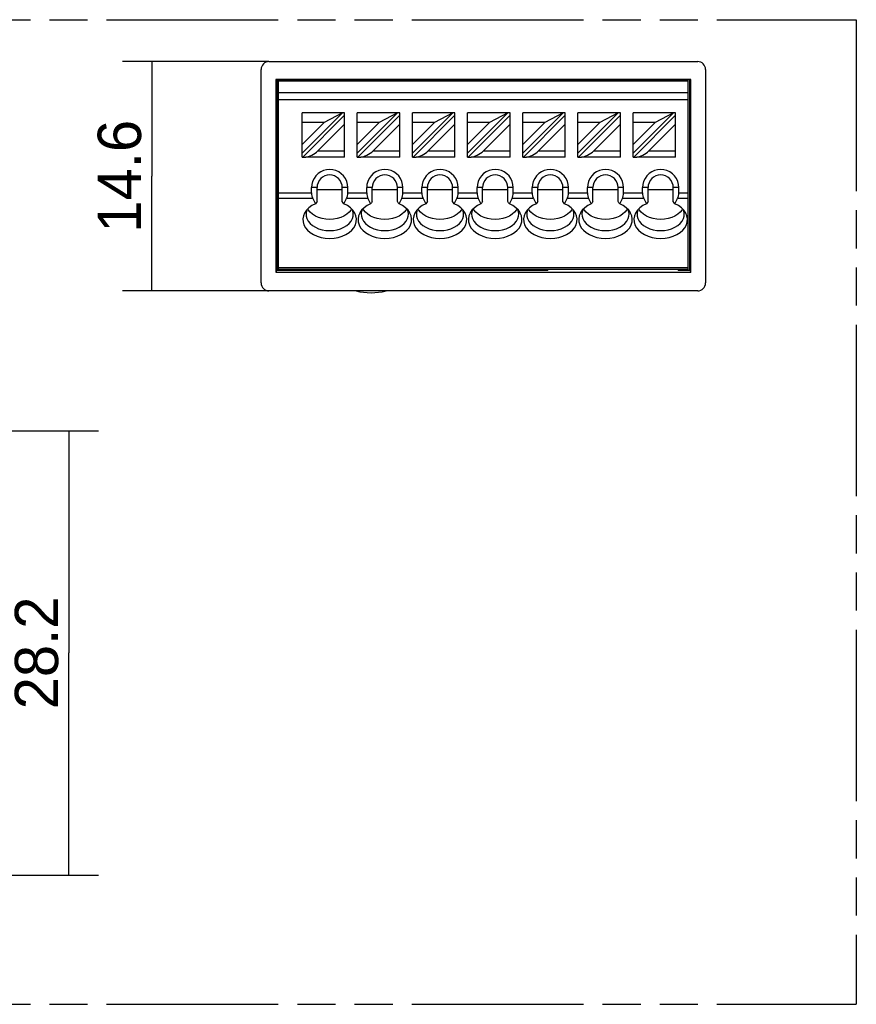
# Model space of a CAD drawing. Header units: millimetres. Extents: x 0 to 210, y 0 to 297.
# Tile 3 of 4: x 108 to 150, y 133 to 183. Entities that reach past the tile are written whole.
import ezdxf
from ezdxf.enums import TextEntityAlignment as Align

# ---------------------------------------------------------------- set-up
doc = ezdxf.new("R2010")
doc.units = ezdxf.units.MM
doc.header["$LTSCALE"] = 19.36
doc.linetypes.add('PHANTOM', pattern=[0.8, 0.45, -0.05, 0.1, -0.05, 0.1, -0.05])
doc.layers.get('0').update_dxf_attribs({"linetype": 'CONTINUOUS'})
doc.layers.add('DEFAULT_3', color=7, linetype='PHANTOM')
doc.layers.add('Z_DIM_2D', color=7, linetype='CONTINUOUS')
doc.styles.add('TEXTSTYLE_3', font='tridonic-metric-print-light.otf')
doc.dimstyles.new('DIMSTYLE_1', dxfattribs={"dimtxt": 2.2, "dimasz": 3.5, "dimexe": 1.5, "dimexo": 0, "dimgap": 0.55, "dimtad": 1, "dimdec": 4, "dimlfac": 1.25, "dimdsep": 46, "dimtxsty": 'TEXTSTYLE_3', "dimblk": '_FILLED', "dimblk1": '_FILLED', "dimblk2": '_FILLED', "dimcen": 0.09, "dimclrt": 5, "dimadec": 4, "dimazin": 2, "dimtp": 0.2, "dimtm": 0.2, "dimtfac": 1, "dimtdec": 4, "dimtofl": 0, "dimtmove": 0, "dimatfit": 3, "dimldrblk": '_FILLED', "dimfxl": 0, "dimtolj": 1, "dimarcsym": 0})
doc.dimstyles.new('DIMSTYLE_2', dxfattribs={"dimtxt": 2.2, "dimasz": 3.5, "dimexe": 1.5, "dimexo": 0, "dimgap": 0.55, "dimtad": 1, "dimdec": 1, "dimlfac": 1.25, "dimdsep": 46, "dimtxsty": 'TEXTSTYLE_3', "dimblk": '_FILLED', "dimblk1": '_FILLED', "dimblk2": '_FILLED', "dimcen": 0.09, "dimclrt": 5, "dimadec": 4, "dimazin": 2, "dimtp": 0.2, "dimtm": 0.2, "dimtfac": 1, "dimtdec": 1, "dimtofl": 0, "dimtmove": 0, "dimatfit": 3, "dimldrblk": '_FILLED', "dimfxl": 0, "dimtolj": 1, "dimarcsym": 0})

# ---------------------------------------------------------------- blocks, each defined once
blk = doc.blocks.new('*D2')
at = {"layer": 'Z_DIM_2D', "color": 2, "linetype": 'Continuous', "transparency": 16777216}
for p, q in [((68.207, 161.802), (111.67, 161.802)), ((110.17, 161.802), (110.17, 150.522)), ((110.17, 139.242), (110.17, 150.522)), ((68.207, 139.242), (111.67, 139.242))]:
    blk.add_line(p, q, dxfattribs=at)
at = {"layer": 'Z_DIM_2D', "color": 5, "linetype": 'Continuous', "transparency": 16777216, "style": 'TEXTSTYLE_3'}
blk.add_text('28.2', height=2.2, rotation=90, dxfattribs=at).set_placement((109.62, 150.522), align=Align.CENTER)
blk = doc.blocks.new('_FILLED')
at = {"color": 0, "linetype": 'ByBlock'}
blk.add_solid([(0, 0), (-1, 0.125), (-1, -0.125)], dxfattribs=at)
blk = doc.blocks.new('_NONE')
blk = doc.blocks.new('*D3')
at = {"layer": 'Z_DIM_2D', "color": 2, "linetype": 'Continuous', "transparency": 16777216}
for p, q in [((120.32, 180.55), (112.878, 180.55)), ((114.378, 180.55), (114.378, 174.73)), ((114.378, 168.911), (114.378, 174.73)), ((120.32, 168.911), (112.878, 168.911))]:
    blk.add_line(p, q, dxfattribs=at)
at = {"layer": 'Z_DIM_2D', "color": 5, "linetype": 'Continuous', "transparency": 16777216, "style": 'TEXTSTYLE_3'}
blk.add_text('14.6', height=2.2, rotation=90, dxfattribs=at).set_placement((113.828, 174.73), align=Align.CENTER)

msp = doc.modelspace()

# ---------------------------------------------------------------- linework, layer by layer
at = {"color": 7, "linetype": 'Continuous'}
for p, q in [((120.319838, 180.550151), (142.079869, 180.550151)), ((119.919854, 169.310564), (119.919854, 180.150181)), ((142.479854, 180.150181), (142.479854, 169.310564)), ((120.674474, 179.635565), (120.674474, 169.865178)), ((141.725233, 179.635565), (120.674474, 179.635565)), ((120.719854, 179.635565), (120.719854, 169.955934)), ((120.799854, 179.605546), (120.799854, 179.632773)), ((120.799854, 179.605546), (141.599854, 179.605546)), ((120.799854, 169.988508), (120.799854, 179.594376)), ((141.599854, 179.594376), (120.799854, 179.594376)), ((120.799854, 179.569942), (141.599854, 179.569942)), ((141.599854, 179.605546), (141.599854, 179.632773)), ((141.599854, 169.988508), (141.599854, 179.594376)), ((141.679854, 169.955934), (141.679854, 179.635565)), ((141.725233, 169.865178), (141.725233, 179.635565)), ((121.999854, 175.70705), (121.999854, 177.946965)), ((121.999854, 175.90018), (124.046717, 177.946965)), ((124.159854, 177.946965), (121.999854, 177.946965)), ((124.159854, 177.833832), (122.032991, 175.70705)), ((124.046717, 177.946965), (123.114168, 177.462794)), ((124.159854, 175.705654), (124.159854, 177.946965)), ((124.799854, 175.70705), (124.799854, 177.946965)), ((124.799854, 175.90018), (126.846717, 177.946965)), ((126.959854, 177.946965), (124.799854, 177.946965)), ((126.959854, 177.833832), (124.832991, 175.70705)), ((126.846717, 177.946965), (125.914168, 177.462794)), ((126.959854, 175.705654), (126.959854, 177.946965)), ((127.599854, 175.70705), (127.599854, 177.946965)), ((127.599854, 175.90018), (129.646717, 177.946965)), ((129.759854, 177.946965), (127.599854, 177.946965)), ((129.759854, 177.833832), (127.632991, 175.70705)), ((129.646717, 177.946965), (128.714168, 177.462794)), ((129.759854, 175.705654), (129.759854, 177.946965)), ((130.399854, 175.70705), (130.399854, 177.946965)), ((130.399854, 175.90018), (132.446717, 177.946965)), ((132.559854, 177.946965), (130.399854, 177.946965)), ((132.559854, 177.833832), (130.432991, 175.70705)), ((132.446717, 177.946965), (131.514168, 177.462794)), ((132.559854, 175.705654), (132.559854, 177.946965)), ((133.199854, 175.90018), (135.246717, 177.946965)), ((133.199854, 175.70705), (133.199854, 177.946965)), ((135.359854, 177.946965), (133.199854, 177.946965)), ((135.359854, 177.833832), (133.232991, 175.70705)), ((135.246717, 177.946965), (134.314168, 177.462794)), ((135.359854, 175.705654), (135.359854, 177.946965)), ((135.999854, 175.90018), (138.046717, 177.946965)), ((138.159854, 177.946965), (135.999854, 177.946965)), ((135.999854, 175.70705), (135.999854, 177.946965)), ((138.159854, 177.833832), (136.032991, 175.70705)), ((138.046717, 177.946965), (137.114168, 177.462794)), ((138.159854, 175.705654), (138.159854, 177.946965)), ((140.959854, 177.946965), (138.799854, 177.946965)), ((138.799854, 175.90018), (140.846717, 177.946965)), ((138.799854, 175.70705), (138.799854, 177.946965)), ((140.959854, 177.833832), (138.832991, 175.70705)), ((140.846717, 177.946965), (139.914168, 177.462794)), ((140.959854, 175.705654), (140.959854, 177.946965)), ((123.114168, 177.462794), (121.999854, 176.348522)), ((123.114168, 177.462794), (121.999854, 177.462794)), ((122.805539, 176.022849), (124.159854, 177.377112)), ((125.914168, 177.462794), (124.799854, 176.348522)), ((125.914168, 177.462794), (124.799854, 177.462794)), ((125.605539, 176.022849), (126.959854, 177.377112)), ((128.714168, 177.462794), (127.599854, 176.348522)), ((128.714168, 177.462794), (127.599854, 177.462794)), ((128.405539, 176.022849), (129.759854, 177.377112)), ((131.514168, 177.462794), (130.399854, 176.348522)), ((131.514168, 177.462794), (130.399854, 177.462794)), ((131.205539, 176.022849), (132.559854, 177.377112)), ((134.314168, 177.462794), (133.199854, 176.348522)), ((134.314168, 177.462794), (133.199854, 177.462794)), ((134.005539, 176.022849), (135.359854, 177.377112)), ((137.114168, 177.462794), (135.999854, 176.348522)), ((137.114168, 177.462794), (135.999854, 177.462794)), ((136.805539, 176.022849), (138.159854, 177.377112)), ((139.914168, 177.462794), (138.799854, 177.462794)), ((139.914168, 177.462794), (138.799854, 176.348522)), ((139.605539, 176.022849), (140.959854, 177.377112)), ((121.999854, 175.70705), (122.032991, 175.70705)), ((122.032991, 175.70705), (122.18384, 175.705654)), ((124.159854, 175.705654), (122.18384, 175.705654)), ((124.799854, 175.70705), (124.832991, 175.70705)), ((124.832991, 175.70705), (124.98384, 175.705654)), ((126.959854, 175.705654), (124.98384, 175.705654)), ((127.599854, 175.70705), (127.632991, 175.70705)), ((127.632991, 175.70705), (127.78384, 175.705654)), ((129.759854, 175.705654), (127.78384, 175.705654)), ((130.399854, 175.70705), (130.432991, 175.70705)), ((130.432991, 175.70705), (130.58384, 175.705654)), ((132.559854, 175.705654), (130.58384, 175.705654)), ((133.199854, 175.70705), (133.232991, 175.70705)), ((133.232991, 175.70705), (133.38384, 175.705654)), ((135.359854, 175.705654), (133.38384, 175.705654)), ((135.999854, 175.70705), (136.032991, 175.70705)), ((136.032991, 175.70705), (136.18384, 175.705654)), ((138.159854, 175.705654), (136.18384, 175.705654)), ((138.799854, 175.70705), (138.832991, 175.70705)), ((138.832991, 175.70705), (138.98384, 175.705654)), ((140.959854, 175.705654), (138.98384, 175.705654)), ((122.479854, 173.879786), (122.479854, 174.154091)), ((122.759854, 173.445152), (122.759854, 174.158977)), ((122.759854, 174.063019), (124.039854, 174.063019)), ((124.039854, 173.445152), (124.039854, 174.158977)), ((124.319854, 173.879786), (124.319854, 174.154091)), ((125.279854, 173.879786), (125.279854, 174.154091)), ((125.559854, 173.445152), (125.559854, 174.158977)), ((125.559854, 174.063019), (126.839854, 174.063019)), ((126.839854, 173.445152), (126.839854, 174.158977)), ((127.119854, 173.879786), (127.119854, 174.154091)), ((128.079854, 173.879786), (128.079854, 174.154091)), ((128.359854, 173.445152), (128.359854, 174.158977)), ((128.359854, 174.063019), (129.639854, 174.063019)), ((129.639854, 173.445152), (129.639854, 174.158977)), ((129.919854, 173.879786), (129.919854, 174.154091)), ((130.879854, 173.879786), (130.879854, 174.154091)), ((131.159854, 173.445152), (131.159854, 174.158977)), ((131.159854, 174.063019), (132.439854, 174.063019)), ((132.439854, 173.445152), (132.439854, 174.158977)), ((132.719854, 173.879786), (132.719854, 174.154091)), ((133.679854, 173.879786), (133.679854, 174.154091)), ((133.959854, 173.445152), (133.959854, 174.158977)), ((133.959854, 174.063019), (135.239854, 174.063019)), ((135.239854, 173.445152), (135.239854, 174.158977)), ((135.519854, 173.879786), (135.519854, 174.154091)), ((136.479854, 173.879786), (136.479854, 174.154091)), ((136.759854, 173.445152), (136.759854, 174.158977)), ((136.759854, 174.063019), (138.039854, 174.063019)), ((138.039854, 173.445152), (138.039854, 174.158977)), ((138.319854, 173.879786), (138.319854, 174.154091)), ((139.279854, 173.879786), (139.279854, 174.154091)), ((139.559854, 173.445152), (139.559854, 174.158977)), ((139.559854, 174.063019), (140.839854, 174.063019)), ((140.839854, 173.445152), (140.839854, 174.158977)), ((141.119854, 173.879786), (141.119854, 174.154091)), ((122.538432, 173.597977), (122.673371, 173.330464)), ((124.126336, 173.330464), (124.261275, 173.597977)), ((125.338432, 173.597977), (125.473371, 173.330464)), ((126.926336, 173.330464), (127.061275, 173.597977)), ((128.138432, 173.597977), (128.273371, 173.330464)), ((129.726336, 173.330464), (129.861275, 173.597977)), ((130.938432, 173.597977), (131.073371, 173.330464)), ((132.526336, 173.330464), (132.661275, 173.597977)), ((133.738432, 173.597977), (133.873371, 173.330464)), ((135.326336, 173.330464), (135.461275, 173.597977)), ((136.538432, 173.597977), (136.673371, 173.330464)), ((138.126336, 173.330464), (138.261275, 173.597977)), ((139.338432, 173.597977), (139.473371, 173.330464)), ((140.926336, 173.330464), (141.061275, 173.597977)), ((122.241613, 173.020604), (122.224326, 172.978924)), ((122.315351, 173.020976), (122.2892, 173.069235)), ((122.411131, 172.90391), (122.315351, 173.020976)), ((122.716556, 173.388023), (122.673371, 173.330464)), ((122.759854, 173.445152), (122.716556, 173.388023)), ((124.083151, 173.388023), (124.039854, 173.445152)), ((124.126336, 173.330464), (124.083151, 173.388023)), ((124.510506, 173.069236), (124.48432, 173.020922)), ((124.575381, 172.978924), (124.558091, 173.020611)), ((125.041613, 173.020604), (125.024326, 172.978924)), ((125.115351, 173.020976), (125.0892, 173.069235)), ((125.211131, 172.90391), (125.115351, 173.020976)), ((125.516556, 173.388023), (125.473371, 173.330464)), ((125.559854, 173.445152), (125.516556, 173.388023)), ((126.883151, 173.388023), (126.839854, 173.445152)), ((126.926336, 173.330464), (126.883151, 173.388023)), ((127.310506, 173.069236), (127.28432, 173.020922)), ((127.375381, 172.978924), (127.358091, 173.020611)), ((127.841613, 173.020604), (127.824326, 172.978924)), ((127.915351, 173.020976), (127.8892, 173.069235)), ((128.011131, 172.90391), (127.915351, 173.020976)), ((128.316556, 173.388023), (128.273371, 173.330464)), ((128.359854, 173.445152), (128.316556, 173.388023)), ((129.683151, 173.388023), (129.639854, 173.445152)), ((129.726336, 173.330464), (129.683151, 173.388023)), ((130.110506, 173.069236), (130.08432, 173.020922)), ((130.175381, 172.978924), (130.158091, 173.020611)), ((130.641613, 173.020604), (130.624326, 172.978924)), ((130.715351, 173.020976), (130.6892, 173.069235)), ((130.811131, 172.90391), (130.715351, 173.020976)), ((131.116556, 173.388023), (131.073371, 173.330464)), ((131.159854, 173.445152), (131.116556, 173.388023)), ((132.483151, 173.388023), (132.439854, 173.445152)), ((132.526336, 173.330464), (132.483151, 173.388023)), ((132.910506, 173.069236), (132.88432, 173.020922)), ((132.975381, 172.978924), (132.958091, 173.020611)), ((133.441613, 173.020604), (133.424326, 172.978924)), ((133.515351, 173.020976), (133.4892, 173.069235)), ((133.611131, 172.90391), (133.515351, 173.020976)), ((133.916556, 173.388023), (133.873371, 173.330464)), ((133.959854, 173.445152), (133.916556, 173.388023)), ((135.283151, 173.388023), (135.239854, 173.445152)), ((135.326336, 173.330464), (135.283151, 173.388023)), ((135.710506, 173.069236), (135.68432, 173.020922)), ((135.775381, 172.978924), (135.758091, 173.020611)), ((136.241613, 173.020604), (136.224326, 172.978924)), ((136.315351, 173.020976), (136.2892, 173.069235)), ((136.411131, 172.90391), (136.315351, 173.020976)), ((136.716556, 173.388023), (136.673371, 173.330464)), ((136.759854, 173.445152), (136.716556, 173.388023)), ((138.083151, 173.388023), (138.039854, 173.445152)), ((138.126336, 173.330464), (138.083151, 173.388023)), ((138.510506, 173.069236), (138.48432, 173.020922)), ((138.575381, 172.978924), (138.558091, 173.020611)), ((139.041613, 173.020604), (139.024326, 172.978924)), ((139.115351, 173.020976), (139.0892, 173.069235)), ((139.211131, 172.90391), (139.115351, 173.020976)), ((139.516556, 173.388023), (139.473371, 173.330464)), ((139.559854, 173.445152), (139.516556, 173.388023)), ((140.883151, 173.388023), (140.839854, 173.445152)), ((140.926336, 173.330464), (140.883151, 173.388023)), ((141.310506, 173.069236), (141.28432, 173.020922)), ((141.375381, 172.978924), (141.358091, 173.020611)), ((122.149418, 172.899295), (122.127452, 172.861183)), ((124.67223, 172.861231), (124.65029, 172.899295)), ((124.949418, 172.899295), (124.927452, 172.861183)), ((127.47223, 172.861231), (127.45029, 172.899295)), ((127.749418, 172.899295), (127.727452, 172.861183)), ((130.27223, 172.861231), (130.25029, 172.899295)), ((130.549418, 172.899295), (130.527452, 172.861183)), ((133.07223, 172.861231), (133.05029, 172.899295)), ((133.349418, 172.899295), (133.327452, 172.861183)), ((135.87223, 172.861231), (135.85029, 172.899295)), ((136.149418, 172.899295), (136.127452, 172.861183)), ((138.67223, 172.861231), (138.65029, 172.899295)), ((138.949418, 172.899295), (138.927452, 172.861183)), ((141.47223, 172.861231), (141.45029, 172.899295)), ((120.719854, 169.955934), (120.674474, 169.865178)), ((120.674474, 169.865178), (141.725233, 169.865178)), ((120.719854, 169.955934), (134.479854, 169.955934)), ((141.599854, 169.988508), (120.799854, 169.988508)), ((134.479854, 169.988508), (134.479854, 169.955934)), ((134.496141, 169.988508), (134.479854, 169.955934)), ((141.077509, 169.988508), (141.093797, 169.955934)), ((141.093797, 169.988508), (141.093797, 169.955934)), ((141.093797, 169.955934), (141.679854, 169.955934)), ((141.679854, 169.955934), (141.725233, 169.865178)), ((142.079869, 168.910594), (120.319838, 168.910594))]:
    msp.add_line(p, q, dxfattribs=at)
at = {"color": 9, "linetype": 'Continuous'}
for p, q in [((120.799854, 178.982292), (141.599854, 178.982292)), ((141.599854, 178.604133), (120.799854, 178.604133)), ((122.805539, 176.022849), (124.159854, 176.022849)), ((125.605539, 176.022849), (126.959854, 176.022849)), ((128.405539, 176.022849), (129.759854, 176.022849)), ((131.205539, 176.022849), (132.559854, 176.022849)), ((134.005539, 176.022849), (135.359854, 176.022849)), ((136.805539, 176.022849), (138.159854, 176.022849)), ((139.605539, 176.022849), (140.959854, 176.022849)), ((122.759854, 174.158977), (122.479854, 174.154091)), ((124.319854, 174.154091), (124.039854, 174.158977)), ((125.559854, 174.158977), (125.279854, 174.154091)), ((127.119854, 174.154091), (126.839854, 174.158977)), ((128.359854, 174.158977), (128.079854, 174.154091)), ((129.919854, 174.154091), (129.639854, 174.158977)), ((131.159854, 174.158977), (130.879854, 174.154091)), ((132.719854, 174.154091), (132.439854, 174.158977)), ((133.959854, 174.158977), (133.679854, 174.154091)), ((135.519854, 174.154091), (135.239854, 174.158977)), ((136.759854, 174.158977), (136.479854, 174.154091)), ((138.319854, 174.154091), (138.039854, 174.158977)), ((139.559854, 174.158977), (139.279854, 174.154091)), ((141.119854, 174.154091), (140.839854, 174.158977)), ((120.799854, 173.879786), (122.479854, 173.879786)), ((122.538432, 173.597977), (120.799854, 173.597977)), ((125.338432, 173.597977), (124.261275, 173.597977)), ((124.319854, 173.879786), (125.279854, 173.879786)), ((128.138432, 173.597977), (127.061275, 173.597977)), ((127.119854, 173.879786), (128.079854, 173.879786)), ((130.938432, 173.597977), (129.861275, 173.597977)), ((129.919854, 173.879786), (130.879854, 173.879786)), ((133.738432, 173.597977), (132.661275, 173.597977)), ((132.719854, 173.879786), (133.679854, 173.879786)), ((136.538432, 173.597977), (135.461275, 173.597977)), ((135.519854, 173.879786), (136.479854, 173.879786)), ((139.338432, 173.597977), (138.261275, 173.597977)), ((138.319854, 173.879786), (139.279854, 173.879786)), ((141.599854, 173.597977), (141.061275, 173.597977)), ((141.119854, 173.879786), (141.599854, 173.879786)), ((120.799854, 170.103193), (141.599854, 170.103193))]:
    msp.add_line(p, q, dxfattribs=at)
at = {"color": 7, "linetype": 'Continuous'}
for points in [[(120.319838, 180.550151), (120.240389, 180.54196), (120.166767, 180.519705), (120.097738, 180.482561), (120.037004, 180.433004), (119.987445, 180.372273), (119.9503, 180.303246), (119.928045, 180.229627), (119.919854, 180.150181)], [(124.319854, 174.154091), (124.304847, 174.317108), (124.263856, 174.47014), (124.195488, 174.615251), (124.103921, 174.746246), (123.991828, 174.858179), (123.862324, 174.949359), (123.717558, 175.017013), (123.563102, 175.059441), (123.403602, 175.0737), (123.243987, 175.06074), (123.089274, 175.019682), (122.943843, 174.953078), (122.812813, 174.862218), (122.698978, 174.750017), (122.605916, 174.617972), (122.536394, 174.471618), (122.494868, 174.317745), (122.479854, 174.154091)], [(127.119854, 174.154091), (127.104847, 174.317108), (127.063856, 174.47014), (126.995488, 174.615251), (126.903921, 174.746246), (126.791828, 174.858179), (126.662324, 174.949359), (126.517558, 175.017013), (126.363102, 175.059441), (126.203602, 175.0737), (126.043987, 175.06074), (125.889274, 175.019682), (125.743843, 174.953078), (125.612813, 174.862218), (125.498978, 174.750017), (125.405916, 174.617972), (125.336394, 174.471618), (125.294868, 174.317745), (125.279854, 174.154091)], [(129.919854, 174.154091), (129.904847, 174.317108), (129.863856, 174.47014), (129.795488, 174.615251), (129.703921, 174.746246), (129.591828, 174.858179), (129.462324, 174.949359), (129.317558, 175.017013), (129.163102, 175.059441), (129.003602, 175.0737), (128.843987, 175.06074), (128.689274, 175.019682), (128.543843, 174.953078), (128.412813, 174.862218), (128.298978, 174.750017), (128.205916, 174.617972), (128.136394, 174.471618), (128.094868, 174.317745), (128.079854, 174.154091)], [(132.719854, 174.154091), (132.704847, 174.317108), (132.663856, 174.47014), (132.595488, 174.615251), (132.503921, 174.746246), (132.391828, 174.858179), (132.262324, 174.949359), (132.117558, 175.017013), (131.963102, 175.059441), (131.803602, 175.0737), (131.643987, 175.06074), (131.489274, 175.019682), (131.343843, 174.953078), (131.212813, 174.862218), (131.098978, 174.750017), (131.005916, 174.617972), (130.936394, 174.471618), (130.894868, 174.317745), (130.879854, 174.154091)], [(135.519854, 174.154091), (135.504847, 174.317108), (135.463856, 174.47014), (135.395488, 174.615251), (135.303921, 174.746246), (135.191828, 174.858179), (135.062324, 174.949359), (134.917558, 175.017013), (134.763102, 175.059441), (134.603602, 175.0737), (134.443987, 175.06074), (134.289274, 175.019682), (134.143843, 174.953078), (134.012813, 174.862218), (133.898978, 174.750017), (133.805916, 174.617972), (133.736394, 174.471618), (133.694868, 174.317745), (133.679854, 174.154091)], [(138.319854, 174.154091), (138.304847, 174.317108), (138.263856, 174.47014), (138.195488, 174.615251), (138.103921, 174.746246), (137.991828, 174.858179), (137.862324, 174.949359), (137.717558, 175.017013), (137.563102, 175.059441), (137.403602, 175.0737), (137.243987, 175.06074), (137.089274, 175.019682), (136.943843, 174.953078), (136.812813, 174.862218), (136.698978, 174.750017), (136.605916, 174.617972), (136.536394, 174.471618), (136.494868, 174.317745), (136.479854, 174.154091)], [(141.119854, 174.154091), (141.104847, 174.317108), (141.063856, 174.47014), (140.995488, 174.615251), (140.903921, 174.746246), (140.791828, 174.858179), (140.662324, 174.949359), (140.517558, 175.017013), (140.363102, 175.059441), (140.203602, 175.0737), (140.043987, 175.06074), (139.889274, 175.019682), (139.743843, 174.953078), (139.612813, 174.862218), (139.498978, 174.750017), (139.405916, 174.617972), (139.336394, 174.471618), (139.294868, 174.317745), (139.279854, 174.154091)], [(124.039854, 174.158977), (124.027556, 174.283831), (123.991137, 174.403886), (123.931994, 174.514529), (123.852402, 174.611509), (123.755419, 174.691098), (123.644771, 174.750238), (123.524711, 174.786656), (123.399854, 174.798953), (123.274996, 174.786656), (123.154936, 174.750238), (123.044289, 174.691098), (122.947305, 174.611509), (122.867713, 174.514529), (122.808571, 174.403886), (122.772151, 174.283831), (122.759854, 174.158977)], [(126.839854, 174.158977), (126.827556, 174.283831), (126.791137, 174.403886), (126.731994, 174.514529), (126.652402, 174.611509), (126.555419, 174.691098), (126.444771, 174.750238), (126.324711, 174.786656), (126.199854, 174.798953), (126.074996, 174.786656), (125.954936, 174.750238), (125.844289, 174.691098), (125.747305, 174.611509), (125.667713, 174.514529), (125.608571, 174.403886), (125.572151, 174.283831), (125.559854, 174.158977)], [(129.639854, 174.158977), (129.627556, 174.283831), (129.591137, 174.403886), (129.531994, 174.514529), (129.452402, 174.611509), (129.355419, 174.691098), (129.244771, 174.750238), (129.124711, 174.786656), (128.999854, 174.798953), (128.874996, 174.786656), (128.754936, 174.750238), (128.644289, 174.691098), (128.547305, 174.611509), (128.467713, 174.514529), (128.408571, 174.403886), (128.372151, 174.283831), (128.359854, 174.158977)], [(132.439854, 174.158977), (132.427556, 174.283831), (132.391137, 174.403886), (132.331994, 174.514529), (132.252402, 174.611509), (132.155419, 174.691098), (132.044771, 174.750238), (131.924711, 174.786656), (131.799854, 174.798953), (131.674996, 174.786656), (131.554936, 174.750238), (131.444289, 174.691098), (131.347305, 174.611509), (131.267713, 174.514529), (131.208571, 174.403886), (131.172151, 174.283831), (131.159854, 174.158977)], [(135.239854, 174.158977), (135.227556, 174.283831), (135.191137, 174.403886), (135.131994, 174.514529), (135.052402, 174.611509), (134.955419, 174.691098), (134.844771, 174.750238), (134.724711, 174.786656), (134.599854, 174.798953), (134.474996, 174.786656), (134.354936, 174.750238), (134.244289, 174.691098), (134.147305, 174.611509), (134.067713, 174.514529), (134.008571, 174.403886), (133.972151, 174.283831), (133.959854, 174.158977)], [(138.039854, 174.158977), (138.027556, 174.283831), (137.991137, 174.403886), (137.931994, 174.514529), (137.852402, 174.611509), (137.755419, 174.691098), (137.644771, 174.750238), (137.524711, 174.786656), (137.399854, 174.798953), (137.274996, 174.786656), (137.154936, 174.750238), (137.044289, 174.691098), (136.947305, 174.611509), (136.867713, 174.514529), (136.808571, 174.403886), (136.772151, 174.283831), (136.759854, 174.158977)], [(140.839854, 174.158977), (140.827556, 174.283831), (140.791137, 174.403886), (140.731994, 174.514529), (140.652402, 174.611509), (140.555419, 174.691098), (140.444771, 174.750238), (140.324711, 174.786656), (140.199854, 174.798953), (140.074996, 174.786656), (139.954936, 174.750238), (139.844289, 174.691098), (139.747305, 174.611509), (139.667713, 174.514529), (139.608571, 174.403886), (139.572151, 174.283831), (139.559854, 174.158977)], [(122.673371, 173.330464), (122.495501, 173.236142), (122.345224, 173.126488), (122.221237, 172.999781), (122.149418, 172.899295)], [(124.48432, 173.020922), (124.388531, 172.903864), (124.266728, 172.799224), (124.122827, 172.709228), (123.959634, 172.636786), (123.781899, 172.583202), (123.596016, 172.551036), (123.399854, 172.539434)], [(124.65029, 172.899295), (124.578441, 172.999817), (124.454457, 173.126511), (124.30419, 173.236153), (124.126336, 173.330464)], [(125.473371, 173.330464), (125.295501, 173.236142), (125.145224, 173.126488), (125.021237, 172.999781), (124.949418, 172.899295)], [(127.28432, 173.020922), (127.188531, 172.903864), (127.066728, 172.799224), (126.922827, 172.709228), (126.759634, 172.636786), (126.581899, 172.583202), (126.396016, 172.551036), (126.199854, 172.539434)], [(127.45029, 172.899295), (127.378441, 172.999817), (127.254457, 173.126511), (127.10419, 173.236153), (126.926336, 173.330464)], [(128.273371, 173.330464), (128.095501, 173.236142), (127.945224, 173.126488), (127.821237, 172.999781), (127.749418, 172.899295)], [(130.08432, 173.020922), (129.988531, 172.903864), (129.866728, 172.799224), (129.722827, 172.709228), (129.559634, 172.636786), (129.381899, 172.583202), (129.196016, 172.551036), (128.999854, 172.539434)], [(130.25029, 172.899295), (130.178441, 172.999817), (130.054457, 173.126511), (129.90419, 173.236153), (129.726336, 173.330464)], [(131.073371, 173.330464), (130.895501, 173.236142), (130.745224, 173.126488), (130.621237, 172.999781), (130.549418, 172.899295)], [(132.88432, 173.020922), (132.788531, 172.903864), (132.666728, 172.799224), (132.522827, 172.709228), (132.359634, 172.636786), (132.181899, 172.583202), (131.996016, 172.551036), (131.799854, 172.539434)], [(133.05029, 172.899295), (132.978441, 172.999817), (132.854457, 173.126511), (132.70419, 173.236153), (132.526336, 173.330464)], [(133.873371, 173.330464), (133.695501, 173.236142), (133.545224, 173.126488), (133.421237, 172.999781), (133.349418, 172.899295)], [(135.68432, 173.020922), (135.588531, 172.903864), (135.466728, 172.799224), (135.322827, 172.709228), (135.159634, 172.636786), (134.981899, 172.583202), (134.796016, 172.551036), (134.599854, 172.539434)], [(135.85029, 172.899295), (135.778441, 172.999817), (135.654457, 173.126511), (135.50419, 173.236153), (135.326336, 173.330464)], [(136.673371, 173.330464), (136.495501, 173.236142), (136.345224, 173.126488), (136.221237, 172.999781), (136.149418, 172.899295)], [(138.48432, 173.020922), (138.388531, 172.903864), (138.266728, 172.799224), (138.122827, 172.709228), (137.959634, 172.636786), (137.781899, 172.583202), (137.596016, 172.551036), (137.399854, 172.539434)], [(138.65029, 172.899295), (138.578441, 172.999817), (138.454457, 173.126511), (138.30419, 173.236153), (138.126336, 173.330464)], [(139.473371, 173.330464), (139.295501, 173.236142), (139.145224, 173.126488), (139.021237, 172.999781), (138.949418, 172.899295)], [(141.28432, 173.020922), (141.188531, 172.903864), (141.066728, 172.799224), (140.922827, 172.709228), (140.759634, 172.636786), (140.581899, 172.583202), (140.396016, 172.551036), (140.199854, 172.539434)], [(141.45029, 172.899295), (141.378441, 172.999817), (141.254457, 173.126511), (141.10419, 173.236153), (140.926336, 173.330464)], [(122.127452, 172.861183), (122.067288, 172.713957), (122.040919, 172.562076), (122.050175, 172.409331), (122.093514, 172.259544), (122.171046, 172.116698), (122.279642, 171.984113), (122.417691, 171.865601), (122.580757, 171.763677), (122.765663, 171.681636), (122.967032, 171.620953), (123.177625, 171.584526), (123.399854, 171.571388)], [(122.224326, 172.978924), (122.200868, 172.844496), (122.199854, 172.809925)], [(122.199854, 172.809925), (122.208494, 172.709172), (122.247009, 172.57646), (122.315412, 172.449801), (122.411931, 172.332479), (122.534063, 172.227535), (122.678642, 172.13769), (122.841919, 172.065274), (123.019662, 172.012164), (123.207261, 171.979737), (123.399854, 171.968834)], [(123.399854, 172.539434), (123.203671, 172.551039), (123.017773, 172.58321), (122.840027, 172.636803), (122.676829, 172.709255), (122.532929, 172.799261), (122.411131, 172.90391)], [(123.399854, 171.571388), (123.622105, 171.584529), (123.832715, 171.620963), (124.034096, 171.681655), (124.219008, 171.763707), (124.382074, 171.865643), (124.520116, 171.984165), (124.628702, 172.116758), (124.70622, 172.259609), (124.749544, 172.409397), (124.758785, 172.56214), (124.732403, 172.714013), (124.67223, 172.861231)], [(123.399854, 171.968834), (123.592446, 171.979737), (123.780046, 172.012164), (123.957788, 172.065274), (124.121066, 172.13769), (124.265644, 172.227535), (124.387777, 172.332479), (124.484295, 172.449801), (124.552699, 172.57646), (124.591213, 172.709172), (124.599854, 172.809925)], [(124.599854, 172.809925), (124.59884, 172.844496), (124.575381, 172.978924)], [(124.927452, 172.861183), (124.867288, 172.713957), (124.840919, 172.562076), (124.850175, 172.409331), (124.893514, 172.259544), (124.971046, 172.116698), (125.079642, 171.984113), (125.217691, 171.865601), (125.380757, 171.763677), (125.565663, 171.681636), (125.767032, 171.620953), (125.977625, 171.584526), (126.199854, 171.571388)], [(125.024326, 172.978924), (125.000868, 172.844496), (124.999854, 172.809925)], [(124.999854, 172.809925), (125.008494, 172.709172), (125.047009, 172.57646), (125.115412, 172.449801), (125.211931, 172.332479), (125.334063, 172.227535), (125.478642, 172.13769), (125.641919, 172.065274), (125.819662, 172.012164), (126.007261, 171.979737), (126.199854, 171.968834)], [(126.199854, 172.539434), (126.003671, 172.551039), (125.817773, 172.58321), (125.640027, 172.636803), (125.476829, 172.709255), (125.332929, 172.799261), (125.211131, 172.90391)], [(126.199854, 171.571388), (126.422105, 171.584529), (126.632715, 171.620963), (126.834096, 171.681655), (127.019008, 171.763707), (127.182074, 171.865643), (127.320116, 171.984165), (127.428702, 172.116758), (127.50622, 172.259609), (127.549544, 172.409397), (127.558785, 172.56214), (127.532403, 172.714013), (127.47223, 172.861231)], [(126.199854, 171.968834), (126.392446, 171.979737), (126.580046, 172.012164), (126.757788, 172.065274), (126.921066, 172.13769), (127.065644, 172.227535), (127.187777, 172.332479), (127.284295, 172.449801), (127.352699, 172.57646), (127.391213, 172.709172), (127.399854, 172.809925)], [(127.399854, 172.809925), (127.39884, 172.844496), (127.375381, 172.978924)], [(127.727452, 172.861183), (127.667288, 172.713957), (127.640919, 172.562076), (127.650175, 172.409331), (127.693514, 172.259544), (127.771046, 172.116698), (127.879642, 171.984113), (128.017691, 171.865601), (128.180757, 171.763677), (128.365663, 171.681636), (128.567032, 171.620953), (128.777625, 171.584526), (128.999854, 171.571388)], [(127.824326, 172.978924), (127.800868, 172.844496), (127.799854, 172.809925)], [(127.799854, 172.809925), (127.808494, 172.709172), (127.847009, 172.57646), (127.915412, 172.449801), (128.011931, 172.332479), (128.134063, 172.227535), (128.278642, 172.13769), (128.441919, 172.065274), (128.619662, 172.012164), (128.807261, 171.979737), (128.999854, 171.968834)], [(128.999854, 172.539434), (128.803671, 172.551039), (128.617773, 172.58321), (128.440027, 172.636803), (128.276829, 172.709255), (128.132929, 172.799261), (128.011131, 172.90391)], [(128.999854, 171.571388), (129.222105, 171.584529), (129.432715, 171.620963), (129.634096, 171.681655), (129.819008, 171.763707), (129.982074, 171.865643), (130.120116, 171.984165), (130.228702, 172.116758), (130.30622, 172.259609), (130.349544, 172.409397), (130.358785, 172.56214), (130.332403, 172.714013), (130.27223, 172.861231)], [(128.999854, 171.968834), (129.192446, 171.979737), (129.380046, 172.012164), (129.557788, 172.065274), (129.721066, 172.13769), (129.865644, 172.227535), (129.987777, 172.332479), (130.084295, 172.449801), (130.152699, 172.57646), (130.191213, 172.709172), (130.199854, 172.809925)], [(130.199854, 172.809925), (130.19884, 172.844496), (130.175381, 172.978924)], [(130.527452, 172.861183), (130.467288, 172.713957), (130.440919, 172.562076), (130.450175, 172.409331), (130.493514, 172.259544), (130.571046, 172.116698), (130.679642, 171.984113), (130.817691, 171.865601), (130.980757, 171.763677), (131.165663, 171.681636), (131.367032, 171.620953), (131.577625, 171.584526), (131.799854, 171.571388)], [(130.624326, 172.978924), (130.600868, 172.844496), (130.599854, 172.809925)], [(130.599854, 172.809925), (130.608494, 172.709172), (130.647009, 172.57646), (130.715412, 172.449801), (130.811931, 172.332479), (130.934063, 172.227535), (131.078642, 172.13769), (131.241919, 172.065274), (131.419662, 172.012164), (131.607261, 171.979737), (131.799854, 171.968834)], [(131.799854, 172.539434), (131.603671, 172.551039), (131.417773, 172.58321), (131.240027, 172.636803), (131.076829, 172.709255), (130.932929, 172.799261), (130.811131, 172.90391)], [(131.799854, 171.571388), (132.022105, 171.584529), (132.232715, 171.620963), (132.434096, 171.681655), (132.619008, 171.763707), (132.782074, 171.865643), (132.920116, 171.984165), (133.028702, 172.116758), (133.10622, 172.259609), (133.149544, 172.409397), (133.158785, 172.56214), (133.132403, 172.714013), (133.07223, 172.861231)], [(131.799854, 171.968834), (131.992446, 171.979737), (132.180046, 172.012164), (132.357788, 172.065274), (132.521066, 172.13769), (132.665644, 172.227535), (132.787777, 172.332479), (132.884295, 172.449801), (132.952699, 172.57646), (132.991213, 172.709172), (132.999854, 172.809925)], [(132.999854, 172.809925), (132.99884, 172.844496), (132.975381, 172.978924)], [(133.327452, 172.861183), (133.267288, 172.713957), (133.240919, 172.562076), (133.250175, 172.409331), (133.293514, 172.259544), (133.371046, 172.116698), (133.479642, 171.984113), (133.617691, 171.865601), (133.780757, 171.763677), (133.965663, 171.681636), (134.167032, 171.620953), (134.377625, 171.584526), (134.599854, 171.571388)], [(133.424326, 172.978924), (133.400868, 172.844496), (133.399854, 172.809925)], [(133.399854, 172.809925), (133.408494, 172.709172), (133.447009, 172.57646), (133.515412, 172.449801), (133.611931, 172.332479), (133.734063, 172.227535), (133.878642, 172.13769), (134.041919, 172.065274), (134.219662, 172.012164), (134.407261, 171.979737), (134.599854, 171.968834)], [(134.599854, 172.539434), (134.403671, 172.551039), (134.217773, 172.58321), (134.040027, 172.636803), (133.876829, 172.709255), (133.732929, 172.799261), (133.611131, 172.90391)], [(134.599854, 171.571388), (134.822105, 171.584529), (135.032715, 171.620963), (135.234096, 171.681655), (135.419008, 171.763707), (135.582074, 171.865643), (135.720116, 171.984165), (135.828702, 172.116758), (135.90622, 172.259609), (135.949544, 172.409397), (135.958785, 172.56214), (135.932403, 172.714013), (135.87223, 172.861231)], [(134.599854, 171.968834), (134.792446, 171.979737), (134.980046, 172.012164), (135.157788, 172.065274), (135.321066, 172.13769), (135.465644, 172.227535), (135.587777, 172.332479), (135.684295, 172.449801), (135.752699, 172.57646), (135.791213, 172.709172), (135.799854, 172.809925)], [(135.799854, 172.809925), (135.79884, 172.844496), (135.775381, 172.978924)], [(136.127452, 172.861183), (136.067288, 172.713957), (136.040919, 172.562076), (136.050175, 172.409331), (136.093514, 172.259544), (136.171046, 172.116698), (136.279642, 171.984113), (136.417691, 171.865601), (136.580757, 171.763677), (136.765663, 171.681636), (136.967032, 171.620953), (137.177625, 171.584526), (137.399854, 171.571388)], [(136.224326, 172.978924), (136.200868, 172.844496), (136.199854, 172.809925)], [(136.199854, 172.809925), (136.208494, 172.709172), (136.247009, 172.57646), (136.315412, 172.449801), (136.411931, 172.332479), (136.534063, 172.227535), (136.678642, 172.13769), (136.841919, 172.065274), (137.019662, 172.012164), (137.207261, 171.979737), (137.399854, 171.968834)], [(137.399854, 172.539434), (137.203671, 172.551039), (137.017773, 172.58321), (136.840027, 172.636803), (136.676829, 172.709255), (136.532929, 172.799261), (136.411131, 172.90391)], [(137.399854, 171.571388), (137.622105, 171.584529), (137.832715, 171.620963), (138.034096, 171.681655), (138.219008, 171.763707), (138.382074, 171.865643), (138.520116, 171.984165), (138.628702, 172.116758), (138.70622, 172.259609), (138.749544, 172.409397), (138.758785, 172.56214), (138.732403, 172.714013), (138.67223, 172.861231)], [(137.399854, 171.968834), (137.592446, 171.979737), (137.780046, 172.012164), (137.957788, 172.065274), (138.121066, 172.13769), (138.265644, 172.227535), (138.387777, 172.332479), (138.484295, 172.449801), (138.552699, 172.57646), (138.591213, 172.709172), (138.599854, 172.809925)], [(138.599854, 172.809925), (138.59884, 172.844496), (138.575381, 172.978924)], [(138.927452, 172.861183), (138.867288, 172.713957), (138.840919, 172.562076), (138.850175, 172.409331), (138.893514, 172.259544), (138.971046, 172.116698), (139.079642, 171.984113), (139.217691, 171.865601), (139.380757, 171.763677), (139.565663, 171.681636), (139.767032, 171.620953), (139.977625, 171.584526), (140.199854, 171.571388)], [(139.024326, 172.978924), (139.000868, 172.844496), (138.999854, 172.809925)], [(138.999854, 172.809925), (139.008494, 172.709172), (139.047009, 172.57646), (139.115412, 172.449801), (139.211931, 172.332479), (139.334063, 172.227535), (139.478642, 172.13769), (139.641919, 172.065274), (139.819662, 172.012164), (140.007261, 171.979737), (140.199854, 171.968834)], [(140.199854, 172.539434), (140.003671, 172.551039), (139.817773, 172.58321), (139.640027, 172.636803), (139.476829, 172.709255), (139.332929, 172.799261), (139.211131, 172.90391)], [(140.199854, 171.571388), (140.422105, 171.584529), (140.632715, 171.620963), (140.834096, 171.681655), (141.019008, 171.763707), (141.182074, 171.865643), (141.320116, 171.984165), (141.428702, 172.116758), (141.50622, 172.259609), (141.549544, 172.409397), (141.558785, 172.56214), (141.532403, 172.714013), (141.47223, 172.861231)], [(140.199854, 171.968834), (140.392446, 171.979737), (140.580046, 172.012164), (140.757788, 172.065274), (140.921066, 172.13769), (141.065644, 172.227535), (141.187777, 172.332479), (141.284295, 172.449801), (141.352699, 172.57646), (141.391213, 172.709172), (141.399854, 172.809925)], [(141.399854, 172.809925), (141.39884, 172.844496), (141.375381, 172.978924)]]:
    msp.add_lwpolyline(points, dxfattribs=at)
msp.add_arc((125.498871, 172.013402), 3.2, 256.2305454, 283.7694546, dxfattribs=at)
for centre, major_axis, ratio, start_param, end_param in [((142.079838, 180.150151), (0.340283, 0.210303), 0.999914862, -0.553528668, 1.017191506), ((122.50384, 176.025642), (0.427315, 0.276763), 0.37590645, -2.624443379, -1.053647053), ((125.30384, 176.025642), (0.427315, 0.276763), 0.37590645, -2.624443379, -1.053647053), ((128.10384, 176.025642), (0.427315, 0.276763), 0.37590645, -2.624443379, -1.053647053), ((130.90384, 176.025642), (0.427315, 0.276763), 0.37590645, -2.624443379, -1.053647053), ((133.70384, 176.025642), (0.427315, 0.276763), 0.37590645, -2.624443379, -1.053647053), ((136.50384, 176.025642), (0.427315, 0.276763), 0.37590645, -2.624443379, -1.053647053), ((139.30384, 176.025642), (0.427315, 0.276763), 0.37590645, -2.624443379, -1.053647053), ((122.679854, 173.883277), (0.002327, 0.399998), 0.499968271, -4.70075378, -3.915355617), ((124.119854, 173.883277), (-0.002327, 0.399998), 0.499968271, -2.36782969, -1.582431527), ((125.479854, 173.883277), (0.002327, 0.399998), 0.499968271, -4.70075378, -3.915355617), ((126.919854, 173.883277), (-0.002327, 0.399998), 0.499968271, -2.36782969, -1.582431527), ((128.279854, 173.883277), (0.002327, 0.399998), 0.499968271, -4.70075378, -3.915355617), ((129.719854, 173.883277), (-0.002327, 0.399998), 0.499968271, -2.36782969, -1.582431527), ((131.079854, 173.883277), (0.002327, 0.399998), 0.499968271, -4.70075378, -3.915355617), ((132.519854, 173.883277), (-0.002327, 0.399998), 0.499968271, -2.36782969, -1.582431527), ((133.879854, 173.883277), (0.002327, 0.399998), 0.499968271, -4.70075378, -3.915355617), ((135.319854, 173.883277), (-0.002327, 0.399998), 0.499968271, -2.36782969, -1.582431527), ((136.679854, 173.883277), (0.002327, 0.399998), 0.499968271, -4.70075378, -3.915355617), ((138.119854, 173.883277), (-0.002327, 0.399998), 0.499968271, -2.36782969, -1.582431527), ((139.479854, 173.883277), (0.002327, 0.399998), 0.499968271, -4.70075378, -3.915355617), ((140.919854, 173.883277), (-0.002327, 0.399998), 0.499968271, -2.36782969, -1.582431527), ((120.319869, 169.310594), (0.340283, 0.210303), 0.999914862, 2.588063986, 4.15878416), ((142.079838, 169.310594), (0.340283, -0.210303), 0.999914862, -1.017191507, 0.553528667)]:
    msp.add_ellipse(centre, major_axis=major_axis, ratio=ratio, start_param=start_param, end_param=end_param, dxfattribs=at)
at = {"layer": 'DEFAULT_3', "color": 91, "linetype": 'PHANTOM', "true_color": 0x80ff80}
for p, q in [((50.128636, 182.68), (150.128636, 182.68)), ((150.128636, 182.68), (150.128636, 132.68)), ((50.128636, 132.68), (150.128636, 132.68))]:
    msp.add_line(p, q, dxfattribs=at)

# ---------------------------------------------------------------- dimensions: what is measured, and where the dimension line sits
at = {"layer": 'Z_DIM_2D', "color": 2, "linetype": 'Continuous'}
for base, p1, p2, dimstyle, picture, middle in [((114.378468, 168.910594), (120.319838, 180.550151), (120.319838, 168.910594), 'DIMSTYLE_2', '*D3', (114.378468, 174.716616)), ((110.170301, 139.241901), (68.206678, 161.801901), (68.206678, 139.241901), 'DIMSTYLE_1', '*D2', (110.170301, 150.492613))]:
    dim = msp.add_linear_dim(base=base, p1=p1, p2=p2, angle=270, dimstyle=dimstyle, override={"dimblk1": 'NONE', "dimblk2": 'NONE', "dimsah": 1}, dxfattribs=at)
    dim.commit()
    dim.dimension.update_dxf_attribs({"geometry": picture, "text_midpoint": middle, "dimtype": 160})

doc.saveas('drawing.dxf')
